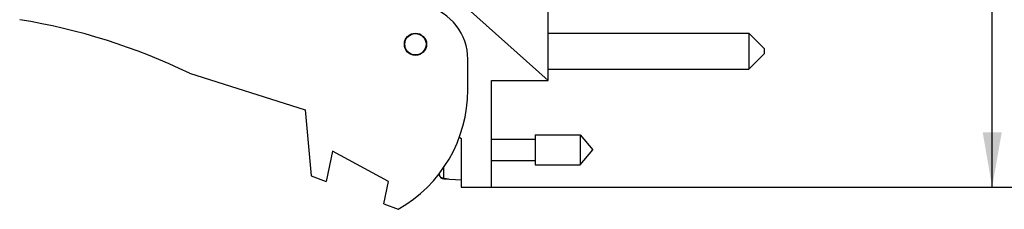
# Model space of a CAD drawing. Header units: inches. Extents: x 0.2 to 16.8, y 0.2 to 10.8.
# Tile 6 of 15: x 8.1 to 11.4, y 3.2 to 3.8. Entities that reach past the tile are written whole.
import ezdxf

# ---------------------------------------------------------------- set-up
doc = ezdxf.new("R2010")
doc.units = ezdxf.units.IN
doc.header["$LTSCALE"] = 0.935
doc.header["$MEASUREMENT"] = 0
doc.layers.get('0').update_dxf_attribs({"linetype": 'CONTINUOUS'})
doc.layers.add('DIMENSIONS', color=7, linetype='CONTINUOUS')
doc.styles.get("Standard").update_dxf_attribs({"font": 'txt', "width": 0.8})
doc.dimstyles.new('DIMSTYLE_1', dxfattribs={"dimtxt": 0.125, "dimasz": 0.18, "dimexe": 0.18, "dimexo": 0.0625, "dimgap": 0.09, "dimtad": 0, "dimtih": 1, "dimtoh": 1, "dimdec": 3, "dimzin": 4, "dimdsep": 46, "dimtxsty": 'STANDARD', "dimblk": '_FILLED', "dimblk1": '_FILLED', "dimblk2": '_FILLED', "dimcen": 0.09, "dimadec": 0, "dimazin": 0, "dimtp": 0.001, "dimtm": 0.001, "dimtfac": 1, "dimtdec": 3, "dimtofl": 0, "dimtmove": 0, "dimatfit": 3, "dimldrblk": '_FILLED', "dimfxl": 1, "dimtolj": 1, "dimtzin": 4, "dimarcsym": 0})

# ---------------------------------------------------------------- blocks, each defined once
blk = doc.blocks.new('_FILLED')
at = {"color": 0, "linetype": 'BYBLOCK'}
blk.add_solid([(0, 0), (-1, 0.174), (-1, -0.174)], dxfattribs=at)
blk = doc.blocks.new('*D0')
at = {"layer": 'DIMENSIONS', "color": 2, "linetype": 'CONTINUOUS'}
for p, q in [((9.745, 8.3297), (11.4585, 8.3297)), ((11.3335, 8.3297), (11.3335, 5.9817)), ((11.3335, 3.2648), (11.3335, 5.7317)), ((9.65, 3.2648), (11.4585, 3.2648))]:
    blk.add_line(p, q, dxfattribs=at)
at = {"layer": 'DIMENSIONS', "color": 2, "linetype": 'CONTINUOUS', "xscale": 0.18, "yscale": 0.18, "zscale": 0.18}
for p, rotation in [((11.3335, 8.3297), 90), ((11.3335, 3.2648), 270)]:
    blk.add_blockref('_FILLED', p, dxfattribs=dict(at, rotation=rotation))
at = {"layer": 'DIMENSIONS', "color": 2, "linetype": 'CONTINUOUS', "insert": (11.3335, 5.9192), "char_height": 0.125, "width": 1.425, "attachment_point": 2, "line_spacing_factor": 0.9}
blk.add_mtext('5.065{\\Ftxt.shx;\\W1.000000;\\H0.125000; }[128.65]', dxfattribs=at)

msp = doc.modelspace()

# ---------------------------------------------------------------- linework, layer by layer
at = {"color": 7, "linetype": 'CONTINUOUS'}
for p, q in [((9.8735, 3.6148), (9.8735, 4.1938)), ((9.8735, 3.6148), (9.4925, 3.9555)), ((9.8735, 3.7701), (10.5335, 3.7701)), ((10.5335, 3.7701), (10.5835, 3.7201)), ((10.5335, 3.7701), (10.5335, 3.6521)), ((10.5335, 3.6521), (10.5835, 3.7021)), ((10.5835, 3.7201), (10.5835, 3.7021)), ((9.6095, 3.5838), (9.6095, 3.6846)), ((8.6944, 3.6386), (9.0745, 3.5188)), ((9.8735, 3.6521), (10.5335, 3.6521)), ((9.6875, 3.6148), (9.8735, 3.6148)), ((9.6875, 3.2648), (9.6875, 3.6148)), ((9.0745, 3.5188), (9.0945, 3.3018)), ((9.8312, 3.4361), (9.9792, 3.4361)), ((9.8312, 3.4361), (9.8312, 3.3376)), ((9.9792, 3.4361), (10.0205, 3.3868)), ((9.9792, 3.4361), (9.9792, 3.3376)), ((9.5812, 3.4301), (9.5875, 3.4248)), ((9.5875, 3.4248), (9.5875, 3.2648)), ((9.6875, 3.4219), (9.8312, 3.4219)), ((9.1645, 3.3826), (9.1445, 3.2826)), ((9.3484, 3.2826), (9.1645, 3.3826)), ((9.9792, 3.3376), (10.0205, 3.3868)), ((9.6875, 3.3518), (9.8312, 3.3518)), ((9.8312, 3.3376), (9.9792, 3.3376)), ((9.0945, 3.3018), (9.1445, 3.2826)), ((9.516, 3.3036), (9.516, 3.3112)), ((9.5303, 3.2921), (9.5303, 3.3291)), ((9.3338, 3.2098), (9.3484, 3.2826)), ((9.5303, 3.2931), (9.5382, 3.2927)), ((9.5303, 3.2921), (9.5875, 3.2888)), ((9.5382, 3.2927), (9.5461, 3.2922)), ((9.5461, 3.2922), (9.5461, 3.2912)), ((9.5875, 3.2648), (9.6875, 3.2648)), ((9.3338, 3.2098), (9.3805, 3.1918))]:
    msp.add_line(p, q, dxfattribs=at)
for radius in [0.0365, 0.035]:
    msp.add_circle((9.4375, 3.7338), radius, dxfattribs=at)
for centre, radius, start, end in [((9.4295, 3.6846), 0.18, 0, 75.5225), ((7.8131, 1.8143), 2.026, 64.2145, 80.8167), ((9.1595, 3.5838), 0.45, 299.4136, 360), ((9.8178, 3.3868), 0.313, 194.3133, 195.4149), ((9.5316, 3.309), 0.0161, 195.2154, 203.9707), ((9.5312, 3.3078), 0.0157, 195.4149, 266.6961), ((9.5312, 3.3087), 0.0156, 257.6175, 266.6515)]:
    msp.add_arc(centre, radius, start, end, dxfattribs=at)
msp.add_open_spline([(9.5279, 3.2935), (9.5267, 3.2937), (9.5243, 3.2945), (9.5212, 3.2965), (9.5186, 3.2992), (9.5174, 3.3014), (9.5169, 3.3025)], degree=3, knots=[0, 0, 0, 0, 0.249992, 0.499991, 0.749994, 1, 1, 1, 1], dxfattribs=at)

# ---------------------------------------------------------------- dimensions: what is measured, and where the dimension line sits
at = {"layer": 'DIMENSIONS', "color": 2, "linetype": 'CONTINUOUS'}
dim = msp.add_linear_dim(base=(11.3335, 3.2648), p1=(9.745, 8.3297), p2=(9.65, 3.2648), angle=270, dimstyle='DIMSTYLE_1', dxfattribs=at)
dim.commit()
dim.dimension.update_dxf_attribs({"geometry": '*D0', "text_midpoint": (11.1835, 5.8567), "dimtype": 160})

doc.saveas('drawing.dxf')
